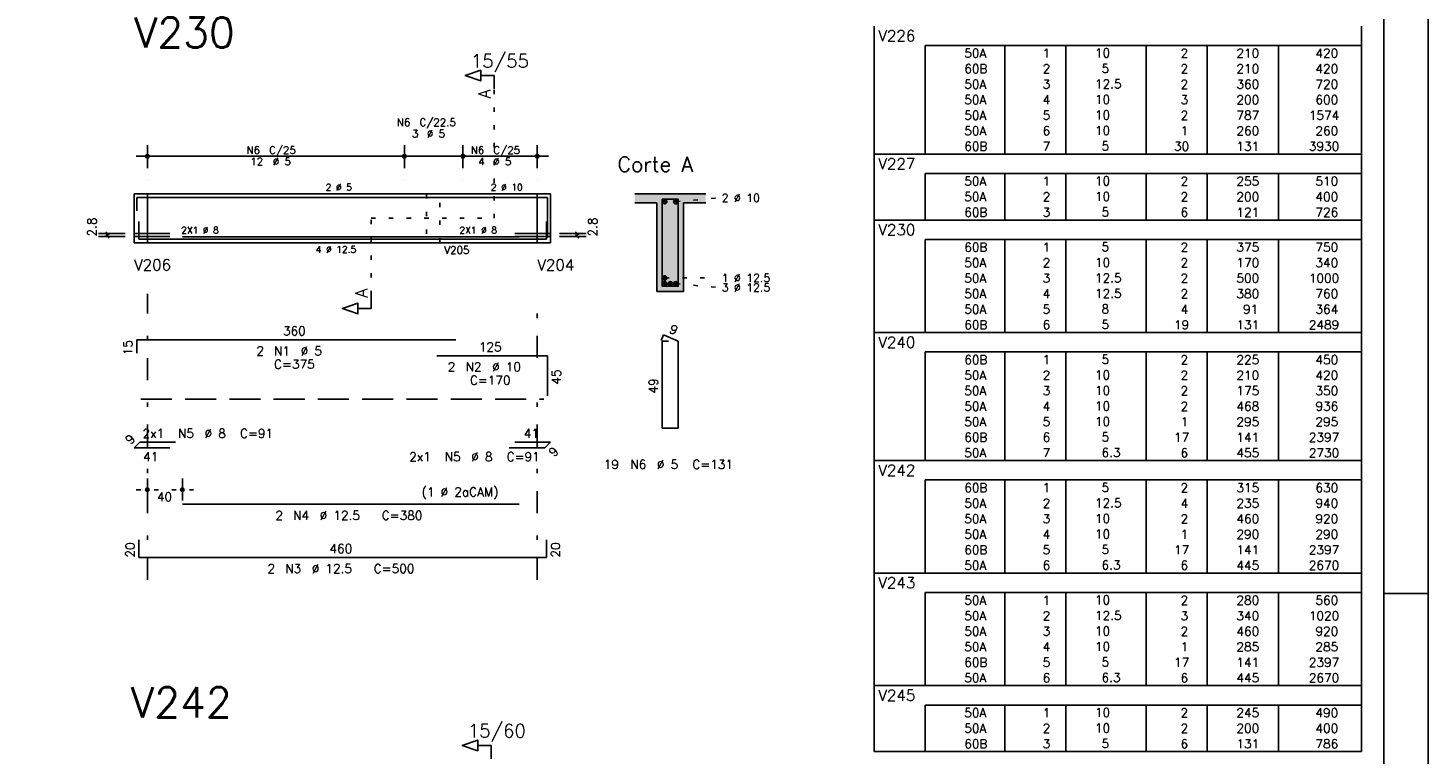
# Model space of a CAD drawing. Extents: x 0 to 84.1, y 0 to 59.4.
# Tile 6 of 7: x 52.5 to 84.1, y 26.1 to 42.5. Entities that reach past the tile are written whole.
import ezdxf

# ---------------------------------------------------------------- set-up
doc = ezdxf.new("R2010")
doc.units = 0
for name, pattern in [('ESTILO_TQS_0001', [1, 0.7, -0.3]), ('ESTILO_TQS_0002', [0.4, 0.1, -0.3]), ('ESTILO_TQS_0003', [1.5, 0.5, -0.4, 0.1, -0.5])]:
    doc.linetypes.add(name, pattern=pattern)
for name, color, linetype in [('1', 1, 'CONTINUOUS'), ('10', 10, 'CONTINUOUS'), ('2', 2, 'CONTINUOUS'), ('4', 4, 'CONTINUOUS'), ('6', 6, 'CONTINUOUS'), ('7', 7, 'CONTINUOUS')]:
    doc.layers.add(name, color=color, linetype=linetype)
doc.styles.get("Standard").update_dxf_attribs({"font": 'ROMANS.SHX'})

msp = doc.modelspace()

# ---------------------------------------------------------------- linework, layer by layer
at = {"layer": '1', "linetype": 'ESTILO_TQS_0002'}
for p, q in [((63.025, 38.16333), (63.025, 41.08333)), ((54.9, 38.71333), (55.2, 38.71333)), ((55.2, 38.71333), (55.2, 37.61333)), ((64, 38.71333), (64, 37.61333)), ((64, 38.71333), (64.3, 38.71333)), ((67.125, 38.53833), (68.07, 38.62333)), ((60.25, 36.42833), (60.25, 38.16333)), ((60.25, 38.16333), (63.025, 38.16333)), ((54.9, 37.61333), (55.2, 37.61333)), ((64, 37.61333), (64.3, 37.61333)), ((66.875, 36.81833), (68.07, 36.81933)), ((67.125, 36.68833), (68.07, 36.60333)), ((54.95, 32.04333), (56.24, 32.04333))]:
    msp.add_line(p, q, dxfattribs=at)
at = {"layer": '1', "linetype": 'ESTILO_TQS_0001'}
msp.add_line((55.05, 34.08833), (64.15, 34.08833), dxfattribs=at)
at = {"layer": '1', "linetype": 'ESTILO_TQS_0002'}
msp.add_lwpolyline([(61.5, 38.71333), (61.5, 37.61333), (61.8, 37.61333), (61.8, 38.71333), (61.5, 38.71333)], dxfattribs=at)
at = {"layer": '1', "linetype": 'CONTINUOUS'}
for centre in [(66.875, 38.53833), (67.125, 38.53833), (66.875, 36.81833), (66.875, 36.68833), (67, 36.68833), (67.125, 36.68833)]:
    msp.add_circle(centre, 0.05, dxfattribs=at)
for points in [[(66.925, 38.53833), (66.85, 38.581631), (66.828015, 38.555431)], [(66.925, 38.53833), (66.828015, 38.555431), (66.828015, 38.521229)], [(66.925, 38.53833), (66.883682, 38.58757), (66.85, 38.581631)], [(66.925, 38.53833), (66.913302, 38.570469), (66.883682, 38.58757)], [(67.175, 38.53833), (67.1, 38.581631), (67.078015, 38.555431)], [(67.175, 38.53833), (67.078015, 38.555431), (67.078015, 38.521229)], [(67.175, 38.53833), (67.133682, 38.58757), (67.1, 38.581631)], [(67.175, 38.53833), (67.163302, 38.570469), (67.133682, 38.58757)], [(66.925, 38.53833), (66.828015, 38.521229), (66.85, 38.495029)], [(66.925, 38.53833), (66.85, 38.495029), (66.883682, 38.48909)], [(66.925, 38.53833), (66.883682, 38.48909), (66.913302, 38.506191)], [(66.925, 38.53833), (66.913302, 38.506191), (66.925, 38.53833)], [(67.175, 38.53833), (67.078015, 38.521229), (67.1, 38.495029)], [(67.175, 38.53833), (67.1, 38.495029), (67.133682, 38.48909)], [(67.175, 38.53833), (67.133682, 38.48909), (67.163302, 38.506191)], [(67.175, 38.53833), (67.163302, 38.506191), (67.175, 38.53833)], [(66.925, 36.81833), (66.85, 36.861631), (66.828015, 36.835431)], [(66.925, 36.81833), (66.828015, 36.835431), (66.828015, 36.801229)], [(66.925, 36.81833), (66.828015, 36.801229), (66.85, 36.775029)], [(66.925, 36.68833), (66.85, 36.731631), (66.828015, 36.705431)], [(66.925, 36.68833), (66.828015, 36.705431), (66.828015, 36.671229)], [(66.925, 36.68833), (66.828015, 36.671229), (66.85, 36.645029)], [(66.925, 36.81833), (66.883682, 36.86757), (66.85, 36.861631)], [(66.925, 36.81833), (66.85, 36.775029), (66.883682, 36.76909)], [(66.925, 36.68833), (66.883682, 36.73757), (66.85, 36.731631)], [(66.925, 36.68833), (66.85, 36.645029), (66.883682, 36.63909)], [(66.925, 36.81833), (66.913302, 36.850469), (66.883682, 36.86757)], [(66.925, 36.81833), (66.883682, 36.76909), (66.913302, 36.786191)], [(66.925, 36.68833), (66.913302, 36.720469), (66.883682, 36.73757)], [(66.925, 36.68833), (66.883682, 36.63909), (66.913302, 36.656191)], [(66.925, 36.81833), (66.913302, 36.786191), (66.925, 36.81833)], [(66.925, 36.68833), (66.913302, 36.656191), (66.925, 36.68833)], [(67.05, 36.68833), (66.975, 36.731631), (66.953015, 36.705431)], [(67.05, 36.68833), (66.953015, 36.705431), (66.953015, 36.671229)], [(67.05, 36.68833), (66.953015, 36.671229), (66.975, 36.645029)], [(67.05, 36.68833), (67.008682, 36.73757), (66.975, 36.731631)], [(67.05, 36.68833), (66.975, 36.645029), (67.008682, 36.63909)], [(67.05, 36.68833), (67.038302, 36.720469), (67.008682, 36.73757)], [(67.05, 36.68833), (67.008682, 36.63909), (67.038302, 36.656191)], [(67.05, 36.68833), (67.038302, 36.656191), (67.05, 36.68833)], [(67.175, 36.68833), (67.1, 36.731631), (67.078015, 36.705431)], [(67.175, 36.68833), (67.078015, 36.705431), (67.078015, 36.671229)], [(67.175, 36.68833), (67.078015, 36.671229), (67.1, 36.645029)], [(67.175, 36.68833), (67.133682, 36.73757), (67.1, 36.731631)], [(67.175, 36.68833), (67.1, 36.645029), (67.133682, 36.63909)], [(67.175, 36.68833), (67.163302, 36.720469), (67.133682, 36.73757)], [(67.175, 36.68833), (67.133682, 36.63909), (67.163302, 36.656191)], [(67.175, 36.68833), (67.163302, 36.656191), (67.175, 36.68833)]]:
    msp.add_solid(points, dxfattribs=at)
at = {"layer": '10', "linetype": 'CONTINUOUS'}
for points in [[(66.2, 38.71333), (66.2, 38.51333), (66.7, 38.51333)], [(66.2, 38.71333), (66.7, 38.51333), (67.8, 38.71333)], [(66.7, 38.51333), (67.3, 38.51333), (67.8, 38.71333)], [(67.3, 38.51333), (67.8, 38.51333), (67.8, 38.71333)], [(66.7, 36.51333), (67.3, 36.51333), (66.7, 38.51333)], [(67.3, 36.51333), (67.3, 38.51333), (66.7, 38.51333)]]:
    msp.add_solid(points, dxfattribs=at)
at = {"layer": '2', "linetype": 'CONTINUOUS'}
for p, q in [((84.100006, 0), (84.100006, 59.400002)), ((71.6, 42.062508), (71.6, 42.500008)), ((82.6, 42.062508), (82.6, 42.500008)), ((71.6, 41.712508), (71.6, 42.062508)), ((82.6, 42.062508), (72.75, 42.062508)), ((72.75, 42.062508), (72.75, 41.712508)), ((74.55, 42.062508), (74.55, 41.712508)), ((75.93, 42.062508), (75.93, 41.712508)), ((77.74, 42.062508), (77.74, 41.712508)), ((79.12, 42.062508), (79.12, 41.712508)), ((80.73, 42.062508), (80.73, 41.712508)), ((82.6, 41.712508), (82.6, 42.062508)), ((71.6, 41.362508), (71.6, 41.712508)), ((72.75, 41.712508), (72.75, 41.362508)), ((74.55, 41.712508), (74.55, 41.362508)), ((75.93, 41.712508), (75.93, 41.362508)), ((77.74, 41.712508), (77.74, 41.362508)), ((79.12, 41.712508), (79.12, 41.362508)), ((80.73, 41.712508), (80.73, 41.362508)), ((82.6, 41.362508), (82.6, 41.712508)), ((71.6, 41.012508), (71.6, 41.362508)), ((72.75, 41.362508), (72.75, 41.012508)), ((74.55, 41.362508), (74.55, 41.012508)), ((75.93, 41.362508), (75.93, 41.012508)), ((77.74, 41.362508), (77.74, 41.012508)), ((79.12, 41.362508), (79.12, 41.012508)), ((80.73, 41.362508), (80.73, 41.012508)), ((82.6, 41.012508), (82.6, 41.362508)), ((71.6, 40.662508), (71.6, 41.012508)), ((72.75, 41.012508), (72.75, 40.662508)), ((74.55, 41.012508), (74.55, 40.662508)), ((75.93, 41.012508), (75.93, 40.662508)), ((77.74, 41.012508), (77.74, 40.662508)), ((79.12, 41.012508), (79.12, 40.662508)), ((80.73, 41.012508), (80.73, 40.662508)), ((82.6, 40.662508), (82.6, 41.012508)), ((71.6, 40.312508), (71.6, 40.662508)), ((72.75, 40.662508), (72.75, 40.312508)), ((74.55, 40.662508), (74.55, 40.312508)), ((75.93, 40.662508), (75.93, 40.312508)), ((77.74, 40.662508), (77.74, 40.312508)), ((79.12, 40.662508), (79.12, 40.312508)), ((80.73, 40.662508), (80.73, 40.312508)), ((82.6, 40.312508), (82.6, 40.662508)), ((71.6, 39.962508), (71.6, 40.312508)), ((72.75, 40.312508), (72.75, 39.962508)), ((74.55, 40.312508), (74.55, 39.962508)), ((75.93, 40.312508), (75.93, 39.962508)), ((77.74, 40.312508), (77.74, 39.962508)), ((79.12, 40.312508), (79.12, 39.962508)), ((80.73, 40.312508), (80.73, 39.962508)), ((82.6, 39.962508), (82.6, 40.312508)), ((55.2, 39.29333), (55.2, 39.81333)), ((61, 39.29333), (61, 39.81333)), ((61, 39.29333), (61, 39.81333)), ((62.32, 39.29333), (62.32, 39.81333)), ((62.32, 39.29333), (62.32, 39.81333)), ((64, 39.29333), (64, 39.81333)), ((71.6, 39.612508), (71.6, 39.962508)), ((72.75, 39.962508), (72.75, 39.612508)), ((74.55, 39.962508), (74.55, 39.612508)), ((75.93, 39.962508), (75.93, 39.612508)), ((77.74, 39.962508), (77.74, 39.612508)), ((79.12, 39.962508), (79.12, 39.612508)), ((80.73, 39.962508), (80.73, 39.612508)), ((82.6, 39.612508), (82.6, 39.962508)), ((54.95, 39.56333), (61.25, 39.56333)), ((60.75, 39.56333), (62.57, 39.56333)), ((62.07, 39.56333), (64.25, 39.56333)), ((71.6, 39.175008), (71.6, 39.612508)), ((71.6, 39.612508), (82.6, 39.612508)), ((82.6, 39.175008), (82.6, 39.612508)), ((55.2, 39.04333), (55.2, 39.04333)), ((61, 39.04333), (61, 39.04333)), ((61, 39.04333), (61, 39.04333)), ((62.32, 39.04333), (62.32, 39.04333)), ((62.32, 39.04333), (62.32, 39.04333)), ((64, 39.04333), (64, 39.04333)), ((71.6, 38.825009), (71.6, 39.175008)), ((82.6, 39.175008), (72.75, 39.175008)), ((72.75, 39.175008), (72.75, 38.825009)), ((74.55, 39.175008), (74.55, 38.825009)), ((75.93, 39.175008), (75.93, 38.825009)), ((77.74, 39.175008), (77.74, 38.825009)), ((79.12, 39.175008), (79.12, 38.825009)), ((80.73, 39.175008), (80.73, 38.825009)), ((82.6, 38.825009), (82.6, 39.175008)), ((54.9, 38.71333), (54.9, 37.61333)), ((54.9, 38.71333), (54.9, 37.61333)), ((54.9, 38.71333), (54.9, 37.61333)), ((54.9, 38.71333), (55.2, 38.71333)), ((55.2, 38.71333), (64, 38.71333)), ((55.2, 38.71333), (55.2, 37.61333)), ((64, 38.71333), (64, 37.61333)), ((64, 38.71333), (64, 37.61333)), ((64, 38.71333), (64.3, 38.71333)), ((64.3, 38.71333), (64.3, 37.61333)), ((64.3, 38.71333), (64.3, 37.61333)), ((67.8, 38.71333), (66.2, 38.71333)), ((71.6, 38.475009), (71.6, 38.825009)), ((72.75, 38.825009), (72.75, 38.475009)), ((74.55, 38.825009), (74.55, 38.475009)), ((75.93, 38.825009), (75.93, 38.475009)), ((77.74, 38.825009), (77.74, 38.475009)), ((79.12, 38.825009), (79.12, 38.475009)), ((80.73, 38.825009), (80.73, 38.475009)), ((82.6, 38.475009), (82.6, 38.825009)), ((66.2, 38.51333), (66.7, 38.51333)), ((66.7, 38.51333), (66.7, 36.51333)), ((67.3, 36.51333), (67.3, 38.51333)), ((67.3, 38.51333), (67.8, 38.51333)), ((71.6, 38.125009), (71.6, 38.475009)), ((72.75, 38.475009), (72.75, 38.125009)), ((74.55, 38.475009), (74.55, 38.125009)), ((75.93, 38.475009), (75.93, 38.125009)), ((77.74, 38.475009), (77.74, 38.125009)), ((79.12, 38.475009), (79.12, 38.125009)), ((80.73, 38.475009), (80.73, 38.125009)), ((82.6, 38.125009), (82.6, 38.475009)), ((71.6, 37.687509), (71.6, 38.125009)), ((71.6, 38.125009), (82.6, 38.125009)), ((82.6, 37.687509), (82.6, 38.125009)), ((54.7, 37.82333), (54.1, 37.82333)), ((54.7, 37.75333), (54.1, 37.75333)), ((54.335, 37.78833), (54.265, 37.85833)), ((54.335, 37.71833), (54.265, 37.78833)), ((54.3, 37.75333), (54.3, 37.82333)), ((54.9, 37.61333), (55.2, 37.61333)), ((55.2, 37.61333), (64, 37.61333)), ((64, 37.61333), (64.3, 37.61333)), ((64.5, 37.82333), (65.1, 37.82333)), ((64.5, 37.75333), (65.1, 37.75333)), ((64.935, 37.78833), (64.865, 37.85833)), ((64.935, 37.71833), (64.865, 37.78833)), ((64.9, 37.75333), (64.9, 37.82333)), ((71.6, 37.337509), (71.6, 37.687509)), ((82.6, 37.687509), (72.75, 37.687509)), ((72.75, 37.687509), (72.75, 37.337509)), ((74.55, 37.687509), (74.55, 37.337509)), ((75.93, 37.687509), (75.93, 37.337509)), ((77.74, 37.687509), (77.74, 37.337509)), ((79.12, 37.687509), (79.12, 37.337509)), ((80.73, 37.687509), (80.73, 37.337509)), ((82.6, 37.337509), (82.6, 37.687509)), ((71.6, 36.987509), (71.6, 37.337509)), ((72.75, 37.337509), (72.75, 36.987509)), ((74.55, 37.337509), (74.55, 36.987509)), ((75.93, 37.337509), (75.93, 36.987509)), ((77.74, 37.337509), (77.74, 36.987509)), ((79.12, 37.337509), (79.12, 36.987509)), ((80.73, 37.337509), (80.73, 36.987509)), ((82.6, 36.987509), (82.6, 37.337509)), ((71.6, 36.637509), (71.6, 36.987509)), ((72.75, 36.987509), (72.75, 36.637509)), ((74.55, 36.987509), (74.55, 36.637509)), ((75.93, 36.987509), (75.93, 36.637509)), ((77.74, 36.987509), (77.74, 36.637509)), ((79.12, 36.987509), (79.12, 36.637509)), ((80.73, 36.987509), (80.73, 36.637509)), ((82.6, 36.637509), (82.6, 36.987509)), ((66.7, 36.51333), (67.3, 36.51333)), ((71.6, 36.287509), (71.6, 36.637509)), ((72.75, 36.637509), (72.75, 36.287509)), ((74.55, 36.637509), (74.55, 36.287509)), ((75.93, 36.637509), (75.93, 36.287509)), ((77.74, 36.637509), (77.74, 36.287509)), ((79.12, 36.637509), (79.12, 36.287509)), ((80.73, 36.637509), (80.73, 36.287509)), ((82.6, 36.287509), (82.6, 36.637509)), ((71.6, 35.937509), (71.6, 36.287509)), ((72.75, 36.287509), (72.75, 35.937509)), ((74.55, 36.287509), (74.55, 35.937509)), ((75.93, 36.287509), (75.93, 35.937509)), ((77.74, 36.287509), (77.74, 35.937509)), ((79.12, 36.287509), (79.12, 35.937509)), ((80.73, 36.287509), (80.73, 35.937509)), ((82.6, 35.937509), (82.6, 36.287509)), ((71.6, 35.587509), (71.6, 35.937509)), ((72.75, 35.937509), (72.75, 35.587509)), ((74.55, 35.937509), (74.55, 35.587509)), ((75.93, 35.937509), (75.93, 35.587509)), ((77.74, 35.937509), (77.74, 35.587509)), ((79.12, 35.937509), (79.12, 35.587509)), ((80.73, 35.937509), (80.73, 35.587509)), ((82.6, 35.587509), (82.6, 35.937509)), ((71.6, 35.150009), (71.6, 35.587509)), ((71.6, 35.587509), (82.6, 35.587509)), ((82.6, 35.150009), (82.6, 35.587509)), ((71.6, 34.800009), (71.6, 35.150009)), ((82.6, 35.150009), (72.75, 35.150009)), ((72.75, 35.150009), (72.75, 34.800009)), ((74.55, 35.150009), (74.55, 34.800009)), ((75.93, 35.150009), (75.93, 34.800009)), ((77.74, 35.150009), (77.74, 34.800009)), ((79.12, 35.150009), (79.12, 34.800009)), ((80.73, 35.150009), (80.73, 34.800009)), ((82.6, 34.800009), (82.6, 35.150009)), ((71.6, 34.45001), (71.6, 34.800009)), ((72.75, 34.800009), (72.75, 34.45001)), ((74.55, 34.800009), (74.55, 34.45001)), ((75.93, 34.800009), (75.93, 34.45001)), ((77.74, 34.800009), (77.74, 34.45001)), ((79.12, 34.800009), (79.12, 34.45001)), ((80.73, 34.800009), (80.73, 34.45001)), ((82.6, 34.45001), (82.6, 34.800009)), ((71.6, 34.10001), (71.6, 34.45001)), ((72.75, 34.45001), (72.75, 34.10001)), ((74.55, 34.45001), (74.55, 34.10001)), ((75.93, 34.45001), (75.93, 34.10001)), ((77.74, 34.45001), (77.74, 34.10001)), ((79.12, 34.45001), (79.12, 34.10001)), ((80.73, 34.45001), (80.73, 34.10001)), ((82.6, 34.10001), (82.6, 34.45001)), ((71.6, 33.75001), (71.6, 34.10001)), ((72.75, 34.10001), (72.75, 33.75001)), ((74.55, 34.10001), (74.55, 33.75001)), ((75.93, 34.10001), (75.93, 33.75001)), ((77.74, 34.10001), (77.74, 33.75001)), ((79.12, 34.10001), (79.12, 33.75001)), ((80.73, 34.10001), (80.73, 33.75001)), ((82.6, 33.75001), (82.6, 34.10001)), ((71.6, 33.40001), (71.6, 33.75001)), ((72.75, 33.75001), (72.75, 33.40001)), ((74.55, 33.75001), (74.55, 33.40001)), ((75.93, 33.75001), (75.93, 33.40001)), ((77.74, 33.75001), (77.74, 33.40001)), ((79.12, 33.75001), (79.12, 33.40001)), ((80.73, 33.75001), (80.73, 33.40001)), ((82.6, 33.40001), (82.6, 33.75001)), ((71.6, 33.05001), (71.6, 33.40001)), ((72.75, 33.40001), (72.75, 33.05001)), ((74.55, 33.40001), (74.55, 33.05001)), ((75.93, 33.40001), (75.93, 33.05001)), ((77.74, 33.40001), (77.74, 33.05001)), ((79.12, 33.40001), (79.12, 33.05001)), ((80.73, 33.40001), (80.73, 33.05001)), ((82.6, 33.05001), (82.6, 33.40001)), ((71.6, 32.70001), (71.6, 33.05001)), ((72.75, 33.05001), (72.75, 32.70001)), ((74.55, 33.05001), (74.55, 32.70001)), ((75.93, 33.05001), (75.93, 32.70001)), ((77.74, 33.05001), (77.74, 32.70001)), ((79.12, 33.05001), (79.12, 32.70001)), ((80.73, 33.05001), (80.73, 32.70001)), ((82.6, 32.70001), (82.6, 33.05001)), ((71.6, 32.26251), (71.6, 32.70001)), ((71.6, 32.70001), (82.6, 32.70001)), ((82.6, 32.26251), (82.6, 32.70001)), ((55.2, 31.80333), (55.2, 32.29333)), ((55.99, 31.80333), (55.99, 32.29333)), ((71.6, 31.91251), (71.6, 32.26251)), ((82.6, 32.26251), (72.75, 32.26251)), ((72.75, 32.26251), (72.75, 31.91251)), ((74.55, 32.26251), (74.55, 31.91251)), ((75.93, 32.26251), (75.93, 31.91251)), ((77.74, 32.26251), (77.74, 31.91251)), ((79.12, 32.26251), (79.12, 31.91251)), ((80.73, 32.26251), (80.73, 31.91251)), ((82.6, 31.91251), (82.6, 32.26251)), ((71.6, 31.56251), (71.6, 31.91251)), ((72.75, 31.91251), (72.75, 31.56251)), ((74.55, 31.91251), (74.55, 31.56251)), ((75.93, 31.91251), (75.93, 31.56251)), ((77.74, 31.91251), (77.74, 31.56251)), ((79.12, 31.91251), (79.12, 31.56251)), ((80.73, 31.91251), (80.73, 31.56251)), ((82.6, 31.56251), (82.6, 31.91251)), ((55.2, 31.70333), (55.2, 31.70333)), ((55.99, 31.70333), (55.99, 31.70333)), ((71.6, 31.21251), (71.6, 31.56251)), ((72.75, 31.56251), (72.75, 31.21251)), ((74.55, 31.56251), (74.55, 31.21251)), ((75.93, 31.56251), (75.93, 31.21251)), ((77.74, 31.56251), (77.74, 31.21251)), ((79.12, 31.56251), (79.12, 31.21251)), ((80.73, 31.56251), (80.73, 31.21251)), ((82.6, 31.21251), (82.6, 31.56251)), ((71.6, 30.86251), (71.6, 31.21251)), ((72.75, 31.21251), (72.75, 30.86251)), ((74.55, 31.21251), (74.55, 30.86251)), ((75.93, 31.21251), (75.93, 30.86251)), ((77.74, 31.21251), (77.74, 30.86251)), ((79.12, 31.21251), (79.12, 30.86251)), ((80.73, 31.21251), (80.73, 30.86251)), ((82.6, 30.86251), (82.6, 31.21251)), ((71.6, 30.51251), (71.6, 30.86251)), ((72.75, 30.86251), (72.75, 30.51251)), ((74.55, 30.86251), (74.55, 30.51251)), ((75.93, 30.86251), (75.93, 30.51251)), ((77.74, 30.86251), (77.74, 30.51251)), ((79.12, 30.86251), (79.12, 30.51251)), ((80.73, 30.86251), (80.73, 30.51251)), ((82.6, 30.51251), (82.6, 30.86251)), ((71.6, 30.162511), (71.6, 30.51251)), ((72.75, 30.51251), (72.75, 30.162511)), ((74.55, 30.51251), (74.55, 30.162511)), ((75.93, 30.51251), (75.93, 30.162511)), ((77.74, 30.51251), (77.74, 30.162511)), ((79.12, 30.51251), (79.12, 30.162511)), ((80.73, 30.51251), (80.73, 30.162511)), ((82.6, 30.162511), (82.6, 30.51251)), ((71.6, 29.725011), (71.6, 30.162511)), ((71.6, 30.162511), (82.6, 30.162511)), ((82.6, 29.725011), (82.6, 30.162511)), ((71.6, 29.375011), (71.6, 29.725011)), ((82.6, 29.725011), (72.75, 29.725011)), ((72.75, 29.725011), (72.75, 29.375011)), ((74.55, 29.725011), (74.55, 29.375011)), ((75.93, 29.725011), (75.93, 29.375011)), ((77.74, 29.725011), (77.74, 29.375011)), ((79.12, 29.725011), (79.12, 29.375011)), ((80.73, 29.725011), (80.73, 29.375011)), ((82.6, 29.375011), (82.6, 29.725011)), ((84.100006, 29.700001), (83.100006, 29.700001)), ((71.6, 29.025011), (71.6, 29.375011)), ((72.75, 29.375011), (72.75, 29.025011)), ((74.55, 29.375011), (74.55, 29.025011)), ((75.93, 29.375011), (75.93, 29.025011)), ((77.74, 29.375011), (77.74, 29.025011)), ((79.12, 29.375011), (79.12, 29.025011)), ((80.73, 29.375011), (80.73, 29.025011)), ((82.6, 29.025011), (82.6, 29.375011)), ((71.6, 28.675011), (71.6, 29.025011)), ((72.75, 29.025011), (72.75, 28.675011)), ((74.55, 29.025011), (74.55, 28.675011)), ((75.93, 29.025011), (75.93, 28.675011)), ((77.74, 29.025011), (77.74, 28.675011)), ((79.12, 29.025011), (79.12, 28.675011)), ((80.73, 29.025011), (80.73, 28.675011)), ((82.6, 28.675011), (82.6, 29.025011)), ((71.6, 28.325011), (71.6, 28.675011)), ((72.75, 28.675011), (72.75, 28.325011)), ((74.55, 28.675011), (74.55, 28.325011)), ((75.93, 28.675011), (75.93, 28.325011)), ((77.74, 28.675011), (77.74, 28.325011)), ((79.12, 28.675011), (79.12, 28.325011)), ((80.73, 28.675011), (80.73, 28.325011)), ((82.6, 28.325011), (82.6, 28.675011)), ((71.6, 27.975011), (71.6, 28.325011)), ((72.75, 28.325011), (72.75, 27.975011)), ((74.55, 28.325011), (74.55, 27.975011)), ((75.93, 28.325011), (75.93, 27.975011)), ((77.74, 28.325011), (77.74, 27.975011)), ((79.12, 28.325011), (79.12, 27.975011)), ((80.73, 28.325011), (80.73, 27.975011)), ((82.6, 27.975011), (82.6, 28.325011)), ((71.6, 27.625011), (71.6, 27.975011)), ((72.75, 27.975011), (72.75, 27.625011)), ((74.55, 27.975011), (74.55, 27.625011)), ((75.93, 27.975011), (75.93, 27.625011)), ((77.74, 27.975011), (77.74, 27.625011)), ((79.12, 27.975011), (79.12, 27.625011)), ((80.73, 27.975011), (80.73, 27.625011)), ((82.6, 27.625011), (82.6, 27.975011)), ((71.6, 27.187511), (71.6, 27.625011)), ((71.6, 27.625011), (82.6, 27.625011)), ((82.6, 27.187511), (82.6, 27.625011)), ((71.6, 26.837511), (71.6, 27.187511)), ((82.6, 27.187511), (72.75, 27.187511)), ((72.75, 27.187511), (72.75, 26.837511)), ((74.55, 27.187511), (74.55, 26.837511)), ((75.93, 27.187511), (75.93, 26.837511)), ((77.74, 27.187511), (77.74, 26.837511)), ((79.12, 27.187511), (79.12, 26.837511)), ((80.73, 27.187511), (80.73, 26.837511)), ((82.6, 26.837511), (82.6, 27.187511)), ((71.6, 26.487511), (71.6, 26.837511)), ((72.75, 26.837511), (72.75, 26.487511)), ((74.55, 26.837511), (74.55, 26.487511)), ((75.93, 26.837511), (75.93, 26.487511)), ((77.74, 26.837511), (77.74, 26.487511)), ((79.12, 26.837511), (79.12, 26.487511)), ((80.73, 26.837511), (80.73, 26.487511)), ((82.6, 26.487511), (82.6, 26.837511)), ((71.6, 26.137511), (71.6, 26.487511)), ((72.75, 26.487511), (72.75, 26.137511)), ((74.55, 26.487511), (74.55, 26.137511)), ((75.93, 26.487511), (75.93, 26.137511)), ((77.74, 26.487511), (77.74, 26.137511)), ((79.12, 26.487511), (79.12, 26.137511)), ((80.73, 26.487511), (80.73, 26.137511)), ((82.6, 26.137511), (82.6, 26.487511)), ((71.6, 26.137511), (82.6, 26.137511))]:
    msp.add_line(p, q, dxfattribs=at)
at = {"layer": '2', "linetype": 'ESTILO_TQS_0003'}
for p, q in [((55.2, 30.01333), (55.2, 36.46333)), ((64, 35.01533), (64, 36.46333)), ((64, 30.01333), (64, 34.21133))]:
    msp.add_line(p, q, dxfattribs=at)
at = {"layer": '2', "linetype": 'CONTINUOUS'}
for points in [[(83.100006, 1), (2.5, 1), (2.5, 58.400002), (83.100006, 58.400002), (83.100006, 1)], [(63.025, 41.08333), (63.025, 41.38333), (62.725, 41.38333), (62.725, 41.26333), (62.375, 41.38333), (62.725, 41.50333), (62.725, 41.38333)], [(60.25, 36.42833), (60.25, 36.12833), (59.95, 36.12833), (59.95, 36.00833), (59.6, 36.12833), (59.95, 36.24833), (59.95, 36.12833)], [(62.955, 25.97667), (62.955, 26.27667), (62.655, 26.27667), (62.655, 26.15667), (62.305, 26.27667), (62.655, 26.39667), (62.655, 26.27667)]]:
    msp.add_lwpolyline(points, dxfattribs=at)
for centre, radius in [((55.2, 39.56333), 0.041625), ((55.2, 39.56333), 0.02075), ((61, 39.56333), 0.041625), ((61, 39.56333), 0.041625), ((61, 39.56333), 0.02075), ((61, 39.56333), 0.02075), ((62.32, 39.56333), 0.041625), ((62.32, 39.56333), 0.041625), ((62.32, 39.56333), 0.02075), ((62.32, 39.56333), 0.02075), ((64, 39.56333), 0.041625), ((64, 39.56333), 0.02075), ((55.2, 32.04333), 0.04), ((55.2, 32.04333), 0.02), ((55.99, 32.04333), 0.04), ((55.99, 32.04333), 0.02)]:
    msp.add_circle(centre, radius, dxfattribs=at)
at = {"layer": '4', "linetype": 'CONTINUOUS'}
for p, q in [((54.96, 38.33333), (54.96, 38.63333)), ((54.96, 38.63333), (62.16, 38.63333)), ((61.73, 38.63333), (64.23, 38.63333)), ((64.23, 38.63333), (64.23, 37.73333)), ((55.01, 38.09333), (55.01, 37.69333)), ((64.21, 37.69333), (64.21, 38.09333)), ((55.71, 37.82333), (54.9, 37.82333)), ((55.71, 37.75333), (54.9, 37.75333)), ((55.01, 37.69333), (64.21, 37.69333)), ((55.99, 37.74333), (63.59, 37.74333)), ((55.99, 37.69333), (63.59, 37.69333)), ((63.49, 37.82333), (64.3, 37.82333)), ((63.49, 37.75333), (64.3, 37.75333))]:
    msp.add_line(p, q, dxfattribs=at)
msp.add_lwpolyline([(66.82, 38.59333), (66.82, 36.63333), (67.18, 36.63333), (67.18, 38.59333), (66.82, 38.59333)], dxfattribs=at)
at = {"layer": '6', "linetype": 'CONTINUOUS'}
for p, q in [((54.96, 35.12333), (54.96, 35.42333)), ((54.96, 35.42333), (62.16, 35.42333)), ((66.848338, 35.53333), (66.793893, 35.40435)), ((66.96, 35.39333), (66.82, 35.39333)), ((66.82, 35.39333), (66.82, 33.43333)), ((67.18, 35.39333), (66.848338, 35.53333)), ((67.18, 33.43333), (67.18, 35.39333)), ((61.73, 35.06333), (64.23, 35.06333)), ((64.23, 35.06333), (64.23, 34.16333)), ((66.82, 33.43333), (67.18, 33.43333)), ((54.9, 32.986051), (55.027279, 33.11333)), ((55.71, 32.986051), (54.9, 32.986051)), ((55.027279, 33.11333), (55.837279, 33.11333)), ((64.172721, 32.986051), (63.362721, 32.986051)), ((63.49, 33.11333), (64.3, 33.11333)), ((64.3, 33.11333), (64.172721, 32.986051)), ((55.99, 31.71333), (63.59, 31.71333)), ((55.01, 30.91333), (55.01, 30.51333)), ((64.21, 30.51333), (64.21, 30.91333)), ((55.01, 30.51333), (64.21, 30.51333))]:
    msp.add_line(p, q, dxfattribs=at)

# ---------------------------------------------------------------- texts
at = {"layer": '2', "linetype": 'CONTINUOUS'}
for s, height, p in [('V226', 0.25, (71.695798, 42.156258)), ('15/55', 0.3, (62.5, 41.56333)), ('     50A', 0.2, (72.889661, 41.787508)), ('  1', 0.2, (75.13, 41.787508)), ('   10  ', 0.2, (76.136543, 41.793552)), ('    2', 0.2, (77.92, 41.787508)), ('   210', 0.2, (79.33, 41.787508)), ('    420', 0.2, (80.963622, 41.787508)), ('     60B', 0.2, (72.889661, 41.437508)), ('  2', 0.2, (75.13, 41.437508)), ('    5  ', 0.2, (76.136543, 41.443552)), ('    2', 0.2, (77.92, 41.437508)), ('   210', 0.2, (79.33, 41.437508)), ('    420', 0.2, (80.963622, 41.437508)), ('     50A', 0.2, (72.889661, 41.087508)), ('  3', 0.2, (75.13, 41.087508)), ('   12.5', 0.2, (76.136543, 41.093552)), ('    2', 0.2, (77.92, 41.087508)), ('   360', 0.2, (79.33, 41.087508)), ('    720', 0.2, (80.963622, 41.087508)), ('     50A', 0.2, (72.889661, 40.737508)), ('  4', 0.2, (75.13, 40.737508)), ('   10  ', 0.2, (76.136543, 40.743552)), ('    3', 0.2, (77.92, 40.737508)), ('   200', 0.2, (79.33, 40.737508)), ('    600', 0.2, (80.963622, 40.737508)), ('     50A', 0.2, (72.889661, 40.387508)), ('  5', 0.2, (75.13, 40.387508)), ('   10  ', 0.2, (76.136543, 40.393552)), ('    2', 0.2, (77.92, 40.387508)), ('   787', 0.2, (79.33, 40.387508)), ('   1574', 0.2, (80.963622, 40.387508)), ('N6', 0.17, (60.83, 40.24333)), ('3', 0.17, (61.17, 39.98833)), ('C/22.5', 0.17, (61.34, 40.24333)), ('%%c 5', 0.17, (61.51, 39.98833)), ('     50A', 0.2, (72.889661, 40.037508)), ('  6', 0.2, (75.13, 40.037508)), ('   10  ', 0.2, (76.136543, 40.043552)), ('    1', 0.2, (77.92, 40.037508)), ('   260', 0.2, (79.33, 40.037508)), ('    260', 0.2, (80.963622, 40.037508)), ('     60B', 0.2, (72.889661, 39.687508)), ('  7', 0.2, (75.13, 39.687508)), ('    5  ', 0.2, (76.136543, 39.693552)), ('   30', 0.2, (77.92, 39.687508)), ('   131', 0.2, (79.33, 39.687508)), ('   3930', 0.2, (80.963622, 39.687508)), ('N6', 0.17, (57.437, 39.61433)), ('12', 0.17, (57.522, 39.35933)), ('C/25', 0.17, (57.947, 39.61433)), ('%%c 5', 0.17, (58.032, 39.35933)), ('N6', 0.17, (62.497, 39.61433)), ('4', 0.17, (62.667, 39.35933)), ('%%c 5', 0.17, (63.007, 39.35933)), ('C/25', 0.17, (63.007, 39.61433)), ('Corte A', 0.34, (65.81, 39.21333)), ('V227', 0.25, (71.695798, 39.268758)), ('2 %%c 5', 0.15, (59.225, 38.78833)), ('2 %%c 10', 0.15, (62.95, 38.78833)), ('     50A', 0.2, (72.889661, 38.900008)), ('  1', 0.2, (75.13, 38.900008)), ('   10  ', 0.2, (76.136543, 38.906052)), ('    2', 0.2, (77.92, 38.900008)), ('   255', 0.2, (79.33, 38.900008)), ('    510', 0.2, (80.963622, 38.900008)), ('2 %%c 10', 0.18, (68.16, 38.53333)), ('     50A', 0.2, (72.889661, 38.550008)), ('  2', 0.2, (75.13, 38.550008)), ('   10  ', 0.2, (76.136543, 38.556052)), ('    2', 0.2, (77.92, 38.550008)), ('   200', 0.2, (79.33, 38.550008)), ('    400', 0.2, (80.963622, 38.550008)), ('     60B', 0.2, (72.889661, 38.200009)), ('  3', 0.2, (75.13, 38.200009)), ('    5  ', 0.2, (76.136543, 38.206052)), ('    6', 0.2, (77.92, 38.200009)), ('   121', 0.2, (79.33, 38.200009)), ('    726', 0.2, (80.963622, 38.200009)), (' 2X1 %%c 8', 0.15, (55.86, 37.82333)), (' 2X1 %%c 8', 0.15, (62.14, 37.82333)), ('V230', 0.25, (71.695798, 37.781259)), ('     60B', 0.2, (72.889661, 37.412509)), ('  1', 0.2, (75.13, 37.412509)), ('    5  ', 0.2, (76.136543, 37.418553)), ('    2', 0.2, (77.92, 37.412509)), ('   375', 0.2, (79.33, 37.412509)), ('    750', 0.2, (80.963622, 37.412509)), ('4 %%c 12.5', 0.15, (59, 37.38833)), ('V205', 0.17, (61.9, 37.36333)), ('V206', 0.25, (54.9, 36.98833)), ('V204', 0.25, (64, 36.98833)), ('     50A', 0.2, (72.889661, 37.062509)), ('  2', 0.2, (75.13, 37.062509)), ('   10  ', 0.2, (76.136543, 37.068553)), ('    2', 0.2, (77.92, 37.062509)), ('   170', 0.2, (79.33, 37.062509)), ('    340', 0.2, (80.963622, 37.062509)), ('3 %%c 12.5', 0.18, (68.16, 36.51333)), ('1 %%c 12.5', 0.18, (68.16, 36.72933)), ('     50A', 0.2, (72.889661, 36.712509)), ('  3', 0.2, (75.13, 36.712509)), ('   12.5', 0.2, (76.136543, 36.718553)), ('    2', 0.2, (77.92, 36.712509)), ('   500', 0.2, (79.33, 36.712509)), ('   1000', 0.2, (80.963622, 36.712509)), ('     50A', 0.2, (72.889661, 36.362509)), ('  4', 0.2, (75.13, 36.362509)), ('   12.5', 0.2, (76.136543, 36.368553)), ('    2', 0.2, (77.92, 36.362509)), ('   380', 0.2, (79.33, 36.362509)), ('    760', 0.2, (80.963622, 36.362509)), ('     50A', 0.2, (72.889661, 36.012509)), ('  5', 0.2, (75.13, 36.012509)), ('    8  ', 0.2, (76.136543, 36.018553)), ('    4', 0.2, (77.92, 36.012509)), ('    91', 0.2, (79.33, 36.012509)), ('    364', 0.2, (80.963622, 36.012509)), ('360', 0.2, (58.26, 35.52333)), ('     60B', 0.2, (72.889661, 35.662509)), ('  6', 0.2, (75.13, 35.662509)), ('    5  ', 0.2, (76.136543, 35.668553)), ('   19', 0.2, (77.92, 35.662509)), ('   131', 0.2, (79.33, 35.662509)), ('   2489', 0.2, (80.963622, 35.662509)), ('V240', 0.25, (71.695798, 35.243759)), ('2', 0.2, (57.66, 35.07333)), ('N1', 0.2, (58.06, 35.07333)), ('%%c 5', 0.2, (58.66, 35.07333)), ('125', 0.2, (62.68, 35.16333)), ('     60B', 0.2, (72.889661, 34.875009)), ('  1', 0.2, (75.13, 34.875009)), ('    5  ', 0.2, (76.136543, 34.881053)), ('    2', 0.2, (77.92, 34.875009)), ('   225', 0.2, (79.33, 34.875009)), ('    450', 0.2, (80.963622, 34.875009)), ('C=375', 0.2, (58.06, 34.77333)), ('2', 0.2, (61.98, 34.71333)), ('N2', 0.2, (62.38, 34.71333)), ('%%c 10', 0.2, (62.98, 34.71333)), ('C=170', 0.2, (62.48, 34.41333)), ('     50A', 0.2, (72.889661, 34.525009)), ('  2', 0.2, (75.13, 34.525009)), ('   10  ', 0.2, (76.136543, 34.531053)), ('    2', 0.2, (77.92, 34.525009)), ('   210', 0.2, (79.33, 34.525009)), ('    420', 0.2, (80.963622, 34.525009)), ('     50A', 0.2, (72.889661, 34.175009)), ('  3', 0.2, (75.13, 34.175009)), ('   10  ', 0.2, (76.136543, 34.181053)), ('    2', 0.2, (77.92, 34.175009)), ('   175', 0.2, (79.33, 34.175009)), ('    350', 0.2, (80.963622, 34.175009)), ('     50A', 0.2, (72.889661, 33.82501)), ('  4', 0.2, (75.13, 33.82501)), ('   10  ', 0.2, (76.136543, 33.831053)), ('    2', 0.2, (77.92, 33.82501)), ('   468', 0.2, (79.33, 33.82501)), ('    936', 0.2, (80.963622, 33.82501)), ('     50A', 0.2, (72.889661, 33.47501)), ('  5', 0.2, (75.13, 33.47501)), ('   10  ', 0.2, (76.136543, 33.481054)), ('    1', 0.2, (77.92, 33.47501)), ('   295', 0.2, (79.33, 33.47501)), ('    295', 0.2, (80.963622, 33.47501)), ('2x1', 0.2, (55.090919, 33.21333)), ('N5', 0.2, (55.890919, 33.21333)), ('%%c 8', 0.2, (56.490919, 33.21333)), ('C=91', 0.2, (57.290919, 33.21333)), ('41', 0.2, (63.695, 33.21333)), ('     60B', 0.2, (72.889661, 33.12501)), ('  6', 0.2, (75.13, 33.12501)), ('    5  ', 0.2, (76.136543, 33.131054)), ('   17', 0.2, (77.92, 33.12501)), ('   141', 0.2, (79.33, 33.12501)), ('   2397', 0.2, (80.963622, 33.12501)), ('41', 0.2, (55.105, 32.686051)), ('2x1', 0.2, (61.109081, 32.686051)), ('N5', 0.2, (61.909081, 32.686051)), ('%%c 8', 0.2, (62.509081, 32.686051)), ('C=91', 0.2, (63.309081, 32.686051)), ('     50A', 0.2, (72.889661, 32.77501)), ('  7', 0.2, (75.13, 32.77501)), ('    6.3', 0.2, (76.136543, 32.781054)), ('    6', 0.2, (77.92, 32.77501)), ('   455', 0.2, (79.33, 32.77501)), ('   2730', 0.2, (80.963622, 32.77501)), ('19', 0.2, (65.5, 32.51333)), ('N6', 0.2, (66.1, 32.51333)), ('%%c 5', 0.2, (66.7, 32.51333)), ('C=131', 0.2, (67.5, 32.51333)), ('V242', 0.25, (71.695798, 32.35626)), ('40', 0.2, (55.415, 31.78333)), ('(1 %%c 2aCAM)', 0.2, (61.39, 31.89333)), ('     60B', 0.2, (72.889661, 31.98751)), ('  1', 0.2, (75.13, 31.98751)), ('    5  ', 0.2, (76.136543, 31.993554)), ('    2', 0.2, (77.92, 31.98751)), ('   315', 0.2, (79.33, 31.98751)), ('    630', 0.2, (80.963622, 31.98751)), ('     50A', 0.2, (72.889661, 31.63751)), ('  2', 0.2, (75.13, 31.63751)), ('   12.5', 0.2, (76.136543, 31.643554)), ('    4', 0.2, (77.92, 31.63751)), ('   235', 0.2, (79.33, 31.63751)), ('    940', 0.2, (80.963622, 31.63751)), ('2', 0.2, (58.09, 31.36333)), ('N4', 0.2, (58.49, 31.36333)), ('%%c 12.5', 0.2, (59.09, 31.36333)), ('C=380', 0.2, (60.49, 31.36333)), ('     50A', 0.2, (72.889661, 31.28751)), ('  3', 0.2, (75.13, 31.28751)), ('   10  ', 0.2, (76.136543, 31.293554)), ('    2', 0.2, (77.92, 31.28751)), ('   460', 0.2, (79.33, 31.28751)), ('    920', 0.2, (80.963622, 31.28751)), ('     50A', 0.2, (72.889661, 30.93751)), ('  4', 0.2, (75.13, 30.93751)), ('   10  ', 0.2, (76.136543, 30.943554)), ('    1', 0.2, (77.92, 30.93751)), ('   290', 0.2, (79.33, 30.93751)), ('    290', 0.2, (80.963622, 30.93751)), ('460', 0.2, (59.31, 30.61333)), ('     60B', 0.2, (72.889661, 30.58751)), ('  5', 0.2, (75.13, 30.58751)), ('    5  ', 0.2, (76.136543, 30.593554)), ('   17', 0.2, (77.92, 30.58751)), ('   141', 0.2, (79.33, 30.58751)), ('   2397', 0.2, (80.963622, 30.58751)), ('2', 0.2, (57.91, 30.16333)), ('N3', 0.2, (58.31, 30.16333)), ('%%c 12.5', 0.2, (58.91, 30.16333)), ('C=500', 0.2, (60.31, 30.16333)), ('     50A', 0.2, (72.889661, 30.23751)), ('  6', 0.2, (75.13, 30.23751)), ('    6.3', 0.2, (76.136543, 30.243554)), ('    6', 0.2, (77.92, 30.23751)), ('   445', 0.2, (79.33, 30.23751)), ('   2670', 0.2, (80.963622, 30.23751)), ('V243', 0.25, (71.695798, 29.818761)), ('     50A', 0.2, (72.889661, 29.45001)), ('  1', 0.2, (75.13, 29.45001)), ('   10  ', 0.2, (76.136543, 29.456054)), ('    2', 0.2, (77.92, 29.45001)), ('   280', 0.2, (79.33, 29.45001)), ('    560', 0.2, (80.963622, 29.45001)), ('     50A', 0.2, (72.889661, 29.100011)), ('  2', 0.2, (75.13, 29.100011)), ('   12.5', 0.2, (76.136543, 29.106054)), ('    3', 0.2, (77.92, 29.100011)), ('   340', 0.2, (79.33, 29.100011)), ('   1020', 0.2, (80.963622, 29.100011)), ('     50A', 0.2, (72.889661, 28.750011)), ('  3', 0.2, (75.13, 28.750011)), ('   10  ', 0.2, (76.136543, 28.756055)), ('    2', 0.2, (77.92, 28.750011)), ('   460', 0.2, (79.33, 28.750011)), ('    920', 0.2, (80.963622, 28.750011)), ('     50A', 0.2, (72.889661, 28.400011)), ('  4', 0.2, (75.13, 28.400011)), ('   10  ', 0.2, (76.136543, 28.406055)), ('    1', 0.2, (77.92, 28.400011)), ('   285', 0.2, (79.33, 28.400011)), ('    285', 0.2, (80.963622, 28.400011)), ('     60B', 0.2, (72.889661, 28.050011)), ('  5', 0.2, (75.13, 28.050011)), ('    5  ', 0.2, (76.136543, 28.056055)), ('   17', 0.2, (77.92, 28.050011)), ('   141', 0.2, (79.33, 28.050011)), ('   2397', 0.2, (80.963622, 28.050011)), ('     50A', 0.2, (72.889661, 27.700011)), ('  6', 0.2, (75.13, 27.700011)), ('    6.3', 0.2, (76.136543, 27.706055)), ('    6', 0.2, (77.92, 27.700011)), ('   445', 0.2, (79.33, 27.700011)), ('   2670', 0.2, (80.963622, 27.700011)), ('V245', 0.25, (71.695798, 27.281261)), ('     50A', 0.2, (72.889661, 26.912511)), ('  1', 0.2, (75.13, 26.912511)), ('   10  ', 0.2, (76.136543, 26.918555)), ('    2', 0.2, (77.92, 26.912511)), ('   245', 0.2, (79.33, 26.912511)), ('    490', 0.2, (80.963622, 26.912511)), ('15/60', 0.3, (62.43, 26.45667)), ('     50A', 0.2, (72.889661, 26.562511)), ('  2', 0.2, (75.13, 26.562511)), ('   10  ', 0.2, (76.136543, 26.568555)), ('    2', 0.2, (77.92, 26.562511)), ('   200', 0.2, (79.33, 26.562511)), ('    400', 0.2, (80.963622, 26.562511)), ('     60B', 0.2, (72.889661, 26.212511)), ('  3', 0.2, (75.13, 26.212511)), ('    5  ', 0.2, (76.136543, 26.218555)), ('    6', 0.2, (77.92, 26.212511)), ('   131', 0.2, (79.33, 26.212511)), ('    786', 0.2, (80.963622, 26.212511))]:
    msp.add_text(s, height=height, dxfattribs=at).set_placement(p)
for s, height, rotation, p in [('A', 0.272, 90, (62.9434, 40.86573)), ('2.8', 0.2, 90, (54.05, 37.75333)), ('2.8', 0.2, 90, (65.35, 37.75333)), ('A', 0.272, 90, (60.1684, 36.37393)), ('9', 0.2, 337.11462, (66.960929, 35.594347)), ('15', 0.2, 90, (54.86, 35.07333)), ('45', 0.2, 90, (64.53, 34.41333)), ('49', 0.2, 90, (66.72, 34.21333)), ('9', 0.2, 45, (54.822218, 33.04969)), ('9', 0.2, 45, (64.377782, 32.766848)), ('20', 0.2, 90, (54.91, 30.51333)), ('20', 0.2, 90, (64.51, 30.51333))]:
    msp.add_text(s, height=height, rotation=rotation, dxfattribs=at).set_placement(p)
at = {"layer": '7', "linetype": 'CONTINUOUS'}
for s, p in [('V230', (54.9, 42.01333)), ('V242', (54.83, 26.90667))]:
    msp.add_text(s, height=0.68, dxfattribs=at).set_placement(p)

doc.saveas('drawing.dxf')
